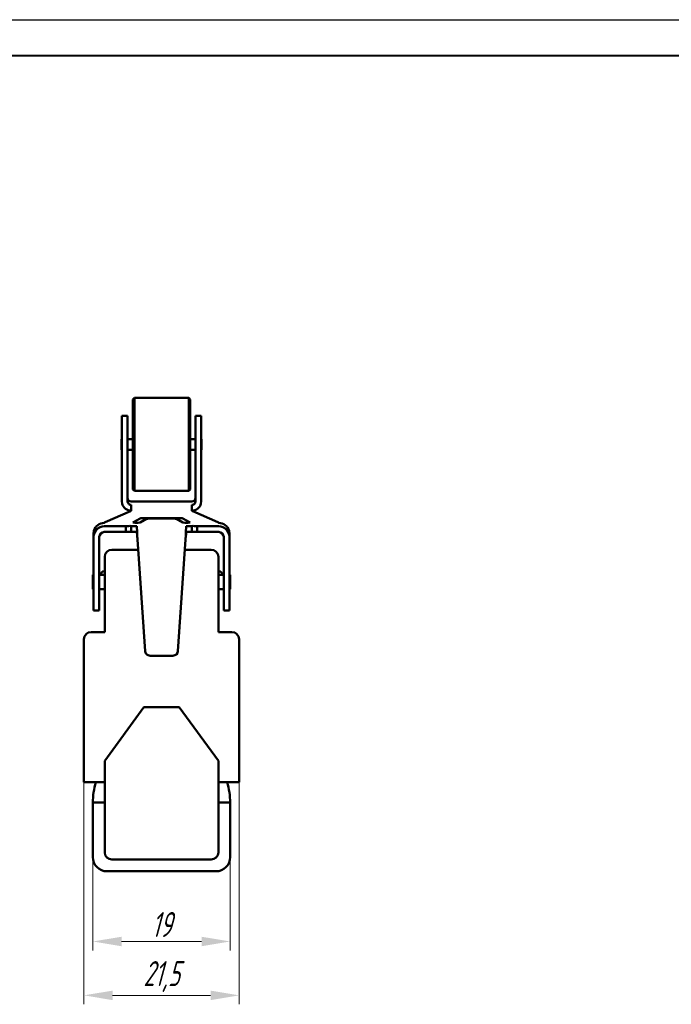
# Model space of a CAD drawing. Header units: millimetres. Extents: x 2171 to 2591, y 1134 to 1431.
# Tile 11 of 18: x 2390 to 2482, y 1293 to 1431. Entities that reach past the tile are written whole.
import ezdxf

# ---------------------------------------------------------------- set-up
doc = ezdxf.new("R2010")
doc.units = ezdxf.units.MM
doc.layers.add('main', color=5, linetype='Continuous', lineweight=50)
doc.layers.add('size', color=7, linetype='Continuous', lineweight=20)
doc.layers.add('ФОРМАТ', color=7, linetype='Continuous')
doc.styles.add('GOST', font='GOST.shx', dxfattribs={"width": 0.8, "oblique": 15})
doc.dimstyles.new('GOST', dxfattribs={"dimscale": 0, "dimtxt": 3.5, "dimasz": 4, "dimexe": 1.25, "dimexo": 0, "dimtad": 1, "dimdec": 1, "dimrnd": 0.5, "dimtxsty": 'GOST', "dimcen": 5, "dimclrd": 256, "dimclre": 256, "dimclrt": 256, "dimadec": 1, "dimazin": 2, "dimtfac": 1, "dimtdec": 4, "dimtmove": 0, "dimatfit": 3, "dimfxl": 0, "dimtolj": 1, "dimtzin": 0, "dimlwd": -1, "dimlwe": -1, "dimarcsym": 0})

# ---------------------------------------------------------------- blocks, each defined once
blk = doc.blocks.new('*D208')
at = {"layer": 'Defpoints', "color": 0}
for p in [(2399.48, 1324.14), (2421.18, 1324.14), (2421.18, 1294.36)]:
    blk.add_point(p, dxfattribs=at)
at = {"layer": 'size', "ltscale": 5}
for p, q in [((2399.48, 1324.14), (2399.48, 1293.11)), ((2421.18, 1324.14), (2421.18, 1293.11)), ((2403.48, 1294.36), (2417.18, 1294.36))]:
    blk.add_line(p, q, dxfattribs=at)
at = {"layer": 'size'}
for points in [[(2403.48, 1295.02), (2403.48, 1293.69), (2399.48, 1294.36)], [(2417.18, 1293.69), (2417.18, 1295.02), (2421.18, 1294.36)]]:
    blk.add_solid(points, dxfattribs=at)
at = {"layer": 'size', "linetype": 'ByBlock', "insert": (2410.33, 1296.99), "char_height": 3.5, "attachment_point": 5, "style": 'GOST'}
blk.add_mtext('\\A1;21,5', dxfattribs=at)
blk = doc.blocks.new('*D209')
at = {"layer": 'Defpoints', "color": 0}
for p in [(2400.73, 1313.69), (2419.93, 1313.69), (2419.93, 1301.89)]:
    blk.add_point(p, dxfattribs=at)
at = {"layer": 'size', "ltscale": 5}
for p, q in [((2400.73, 1313.69), (2400.73, 1300.64)), ((2419.93, 1313.69), (2419.93, 1300.64)), ((2404.73, 1301.89), (2415.93, 1301.89))]:
    blk.add_line(p, q, dxfattribs=at)
at = {"layer": 'size'}
for points in [[(2404.73, 1302.55), (2404.73, 1301.22), (2400.73, 1301.89)], [(2415.93, 1301.22), (2415.93, 1302.55), (2419.93, 1301.89)]]:
    blk.add_solid(points, dxfattribs=at)
at = {"layer": 'size', "linetype": 'ByBlock', "insert": (2410.33, 1304.26), "char_height": 3.5, "attachment_point": 5, "style": 'GOST'}
blk.add_mtext('\\A1;19', dxfattribs=at)

msp = doc.modelspace()

# ---------------------------------------------------------------- linework, layer by layer
at = {"layer": 'main'}
for p, q in [((2406.526, 1377.856), (2406.326, 1377.656)), ((2406.326, 1365.056), (2406.326, 1377.656)), ((2414.126, 1377.856), (2406.526, 1377.856)), ((2406.526, 1377.856), (2406.526, 1364.856)), ((2414.326, 1377.656), (2414.126, 1377.856)), ((2414.126, 1364.856), (2414.126, 1377.856)), ((2414.326, 1377.656), (2414.326, 1365.056)), ((2405.576, 1375.356), (2404.776, 1375.356)), ((2404.776, 1371.647), (2404.776, 1375.356)), ((2405.576, 1371.647), (2405.576, 1375.356)), ((2415.876, 1375.356), (2415.076, 1375.356)), ((2415.076, 1375.356), (2415.076, 1371.647)), ((2415.876, 1375.356), (2415.876, 1371.647)), ((2404.776, 1372.106), (2404.726, 1372.106)), ((2404.726, 1372.106), (2404.726, 1370.606)), ((2406.326, 1372.106), (2405.576, 1372.106)), ((2415.076, 1372.106), (2414.326, 1372.106)), ((2415.926, 1372.106), (2415.876, 1372.106)), ((2415.926, 1372.106), (2415.926, 1370.606)), ((2404.776, 1363.717), (2404.776, 1371.647)), ((2405.576, 1363.717), (2405.576, 1371.647)), ((2415.076, 1371.647), (2415.076, 1363.717)), ((2415.876, 1371.647), (2415.876, 1363.717)), ((2404.726, 1370.606), (2404.776, 1370.606)), ((2405.576, 1370.606), (2406.326, 1370.606)), ((2414.326, 1370.606), (2415.076, 1370.606)), ((2415.876, 1370.606), (2415.926, 1370.606)), ((2406.326, 1365.056), (2406.526, 1364.856)), ((2406.526, 1364.856), (2414.126, 1364.856)), ((2414.126, 1364.856), (2414.326, 1365.056)), ((2404.776, 1363.405), (2404.776, 1363.717)), ((2404.814, 1363.092), (2404.776, 1363.405)), ((2405.576, 1363.717), (2405.576, 1363.405)), ((2414.576, 1363.376), (2406.076, 1363.376)), ((2406.076, 1362.905), (2406.076, 1362.115)), ((2414.576, 1362.115), (2414.576, 1362.905)), ((2415.076, 1363.405), (2415.076, 1363.717)), ((2415.876, 1363.405), (2415.838, 1363.092)), ((2415.876, 1363.717), (2415.876, 1363.405)), ((2405.968, 1362.021), (2402.435, 1360.493)), ((2418.218, 1360.493), (2414.685, 1362.021)), ((2402.326, 1359.922), (2405.326, 1359.922)), ((2405.326, 1359.123), (2405.326, 1359.922)), ((2406.097, 1359.161), (2406.096, 1359.96)), ((2407.328, 1361.024), (2406.328, 1360.448)), ((2406.867, 1359.922), (2406.882, 1359.907)), ((2407.324, 1360.443), (2408.241, 1360.971)), ((2412.826, 1361.047), (2407.826, 1361.047)), ((2408.739, 1360.995), (2411.913, 1360.995)), ((2412.411, 1360.971), (2413.328, 1360.443)), ((2414.324, 1360.448), (2413.324, 1361.024)), ((2413.77, 1359.907), (2413.786, 1359.922)), ((2414.555, 1359.161), (2414.556, 1359.96)), ((2415.326, 1359.922), (2418.326, 1359.922)), ((2415.326, 1359.123), (2415.326, 1359.922)), ((2400.88, 1359.299), (2400.826, 1358.9)), ((2400.826, 1358.424), (2400.826, 1358.9)), ((2400.826, 1358.424), (2400.826, 1351.933)), ((2401.626, 1358.424), (2401.626, 1351.933)), ((2402.326, 1359.123), (2405.326, 1359.123)), ((2406.883, 1359.104), (2406.868, 1359.123)), ((2413.785, 1359.123), (2413.77, 1359.104)), ((2415.326, 1359.123), (2418.326, 1359.123)), ((2419.026, 1351.933), (2419.026, 1358.424)), ((2419.826, 1358.9), (2419.772, 1359.299)), ((2419.826, 1358.424), (2419.826, 1358.9)), ((2419.826, 1351.933), (2419.826, 1358.424)), ((2408.031, 1342.486), (2406.951, 1358.093)), ((2412.621, 1342.486), (2413.702, 1358.093)), ((2402.376, 1355.643), (2402.376, 1345.143)), ((2407.051, 1356.643), (2403.376, 1356.643)), ((2417.276, 1356.643), (2413.601, 1356.643)), ((2418.276, 1345.143), (2418.276, 1355.643)), ((2400.826, 1353.143), (2400.726, 1353.143)), ((2400.726, 1351.276), (2400.726, 1353.143)), ((2402.376, 1353.143), (2401.626, 1353.143)), ((2402.326, 1353.643), (2402.376, 1353.643)), ((2418.276, 1353.643), (2418.326, 1353.643)), ((2419.026, 1353.143), (2418.276, 1353.143)), ((2419.926, 1353.143), (2419.826, 1353.143)), ((2419.926, 1351.276), (2419.926, 1353.143)), ((2400.826, 1348.143), (2400.826, 1351.933)), ((2401.626, 1348.143), (2401.626, 1351.933)), ((2419.026, 1348.143), (2419.026, 1351.933)), ((2419.826, 1348.143), (2419.826, 1351.933)), ((2400.726, 1351.143), (2400.726, 1351.276)), ((2400.726, 1351.143), (2400.826, 1351.143)), ((2401.626, 1351.143), (2402.376, 1351.143)), ((2418.276, 1351.143), (2419.026, 1351.143)), ((2419.826, 1351.143), (2419.926, 1351.143)), ((2419.926, 1351.143), (2419.926, 1351.276)), ((2400.826, 1348.143), (2401.626, 1348.143)), ((2419.026, 1348.143), (2419.826, 1348.143)), ((2402.376, 1345.143), (2400.476, 1345.143)), ((2420.176, 1345.143), (2418.276, 1345.143)), ((2399.476, 1344.143), (2399.476, 1324.143)), ((2421.176, 1324.143), (2421.176, 1344.143)), ((2421.186, 1343.347), (2421.176, 1343.347)), ((2421.186, 1343.347), (2421.186, 1341.963)), ((2411.923, 1341.834), (2408.729, 1341.834)), ((2421.186, 1341.928), (2421.176, 1341.928)), ((2421.186, 1341.895), (2421.176, 1341.895)), ((2421.186, 1339.327), (2421.186, 1341.895)), ((2421.186, 1339.327), (2421.176, 1339.327)), ((2421.186, 1339.294), (2421.176, 1339.294)), ((2421.186, 1339.188), (2421.176, 1339.188)), ((2421.186, 1339.259), (2421.186, 1339.188)), ((2407.876, 1334.643), (2402.376, 1327.143)), ((2412.776, 1334.643), (2407.876, 1334.643)), ((2418.276, 1327.143), (2412.776, 1334.643)), ((2402.376, 1327.143), (2402.376, 1314.343)), ((2402.376, 1324.143), (2402.376, 1327.143)), ((2418.276, 1314.343), (2418.276, 1327.143)), ((2418.276, 1327.143), (2418.276, 1324.143)), ((2399.476, 1324.143), (2402.376, 1324.143)), ((2418.276, 1324.143), (2421.176, 1324.143)), ((2400.726, 1321.293), (2400.726, 1313.693)), ((2402.376, 1321.293), (2400.726, 1321.293)), ((2419.926, 1321.293), (2418.276, 1321.293)), ((2419.926, 1313.693), (2419.926, 1321.293)), ((2403.376, 1313.343), (2417.276, 1313.343)), ((2402.726, 1311.693), (2417.926, 1311.693))]:
    msp.add_line(p, q, dxfattribs=at)
for centre, radius, start, end in [((2406.076, 1363.876), 0.5, 180.03918, 270.03974), ((2414.576, 1363.876), 0.5, 269.96024, 359.96084), ((2406.076, 1363.406), 1.3, 193.99069, 270.02693), ((2406.076, 1363.406), 0.5, 218.83771, 270.0095), ((2414.576, 1363.406), 0.5, 269.9904, 321.16239), ((2414.577, 1363.406), 1.3, 269.97308, 346.00929), ((2405.938, 1362.165), 0.146, 281.58225, 340.36186), ((2414.714, 1362.165), 0.146, 199.63845, 258.4178), ((2402.325, 1358.423), 1.499, 89.96075, 179.96062), ((2402.325, 1358.899), 1.5, 89.97459, 164.51366), ((2402.464, 1360.349), 0.146, 101.58226, 160.36183), ((2405.979, 1354.537), 5.425, 88.7552, 96.90821), ((2406.844, 1364.201), 3.788, 262.17437, 277.2804), ((2407.717, 1358.119), 2.93, 87.85673, 97.61636), ((2408.63, 1358.067), 2.93, 87.85673, 97.61636), ((2412.023, 1358.067), 2.93, 82.38363, 92.14328), ((2412.936, 1358.119), 2.93, 82.38363, 92.14328), ((2413.808, 1364.201), 3.788, 262.7196, 277.82563), ((2414.674, 1354.537), 5.425, 83.0918, 91.24479), ((2418.188, 1360.349), 0.146, 19.63858, 78.41718), ((2418.327, 1358.899), 1.5, 15.48628, 90.02546), ((2418.327, 1358.423), 1.499, 0.03932, 90.03928), ((2402.326, 1358.424), 0.7, 89.96089, 179.96044), ((2405.979, 1353.734), 5.428, 88.75495, 96.9063), ((2414.673, 1353.734), 5.428, 83.09371, 91.24505), ((2418.327, 1358.424), 0.7, 0.03961, 90.03911), ((2403.376, 1355.643), 1, 90, 180), ((2417.276, 1355.643), 1, 0, 90), ((2402.326, 1353.143), 0.5, 90, 180), ((2418.326, 1353.143), 0.5, 0, 90), ((2400.476, 1344.143), 1, 90, 180), ((2420.176, 1344.143), 1, 0, 90), ((2408.729, 1342.534), 0.7, 183.96399, 270.00398), ((2411.923, 1342.534), 0.7, 269.99598, 356.03612), ((2410.326, 1321.293), 9.6, 162.73, 180), ((2410.326, 1321.293), 9.6, 0, 17.27), ((2403.376, 1314.343), 1, 180, 270), ((2417.276, 1314.343), 1, 270, 0), ((2402.726, 1313.693), 2, 180, 270), ((2417.926, 1313.693), 2, 270, 0)]:
    msp.add_arc(centre, radius, start, end, dxfattribs=at)
for centre, major_axis, ratio, start_param, end_param in [((2406.951, 1358.125), (-0.069, 1.8), 0.0006701, 0.1415553, 1.5882239), ((2413.702, 1358.125), (0.069, 1.8), 0.0006701, 4.6949614, 6.14163), ((2406.951, 1358.125), (-0.069, 1), 0.0012021, 0.2059928, 1.360347), ((2413.702, 1358.125), (0.069, 1), 0.0012021, 4.9228383, 6.0771925)]:
    msp.add_ellipse(centre, major_axis=major_axis, ratio=ratio, start_param=start_param, end_param=end_param, dxfattribs=at)
for points, knots in [([(2405.576, 1363.405), (2405.581, 1363.349), (2405.591, 1363.235), (2405.654, 1363.14), (2405.686, 1363.092)], [0, 0, 0, 0, 0.4964588, 1, 1, 1, 1]), ([(2414.966, 1363.092), (2414.997, 1363.139), (2415.061, 1363.234), (2415.071, 1363.348), (2415.076, 1363.405)], [0, 0, 0, 0, 0.49644875, 1, 1, 1, 1]), ([(2406.096, 1359.96), (2406.158, 1359.96), (2406.32, 1359.958), (2406.554, 1359.951), (2406.772, 1359.939), (2406.834, 1359.928), (2406.867, 1359.922)], [0, 0, 0, 0, 0.1670769, 0.4349464, 0.7028157, 1, 1, 1, 1]), ([(2413.786, 1359.922), (2413.814, 1359.927), (2413.87, 1359.938), (2414.072, 1359.95), (2414.311, 1359.958), (2414.483, 1359.96), (2414.556, 1359.96)], [0, 0, 0, 0, 0.2677954, 0.5355903, 0.8033857, 1, 1, 1, 1]), ([(2406.868, 1359.123), (2406.839, 1359.128), (2406.783, 1359.139), (2406.581, 1359.151), (2406.342, 1359.159), (2406.17, 1359.161), (2406.097, 1359.161)], [0, 0, 0, 0, 0.2677072, 0.5354146, 0.8031223, 1, 1, 1, 1]), ([(2414.555, 1359.161), (2414.493, 1359.161), (2414.332, 1359.159), (2414.098, 1359.152), (2413.879, 1359.14), (2413.817, 1359.129), (2413.785, 1359.123)], [0, 0, 0, 0, 0.16734993, 0.43513242, 0.70291417, 1, 1, 1, 1])]:
    msp.add_open_spline(points, degree=3, knots=knots, dxfattribs=at)
at = {"layer": 'ФОРМАТ', "linetype": 'ByBlock', "ltscale": 5}
msp.add_line((2170.806, 1430.729), (2590.806, 1430.729), dxfattribs=at)
at = {"layer": 'ФОРМАТ', "linetype": 'ByBlock', "lineweight": 40, "ltscale": 5}
msp.add_line((2178.806, 1425.729), (2585.806, 1425.729), dxfattribs=at)

# ---------------------------------------------------------------- dimensions: what is measured, and where the dimension line sits
at = {"layer": 'size', "linetype": 'ByBlock', "ltscale": 5}
dim = msp.add_linear_dim(base=(2421.176, 1294.357), p1=(2399.476, 1324.143), p2=(2421.176, 1324.143), dimstyle='GOST', override={"dimscale": 1, "dimlfac": 1, "dimtxsty": 'GOST', "dimsah": 1, "dimtolj": 1}, dxfattribs=at)
dim.commit()
dim.dimension.update_dxf_attribs({"geometry": '*D208', "text_midpoint": (2410.326, 1296.994)})
at = {"layer": 'size', "ltscale": 5}
dim = msp.add_linear_dim(base=(2419.926, 1301.886), p1=(2400.726, 1313.692), p2=(2419.926, 1313.692), dimstyle='GOST', override={"dimscale": 1, "dimlfac": 1, "dimtxsty": 'GOST', "dimsah": 1, "dimtolj": 1}, dxfattribs=at)
dim.commit()
dim.dimension.update_dxf_attribs({"geometry": '*D209', "text_midpoint": (2410.326, 1304.261)})

doc.saveas('drawing.dxf')
